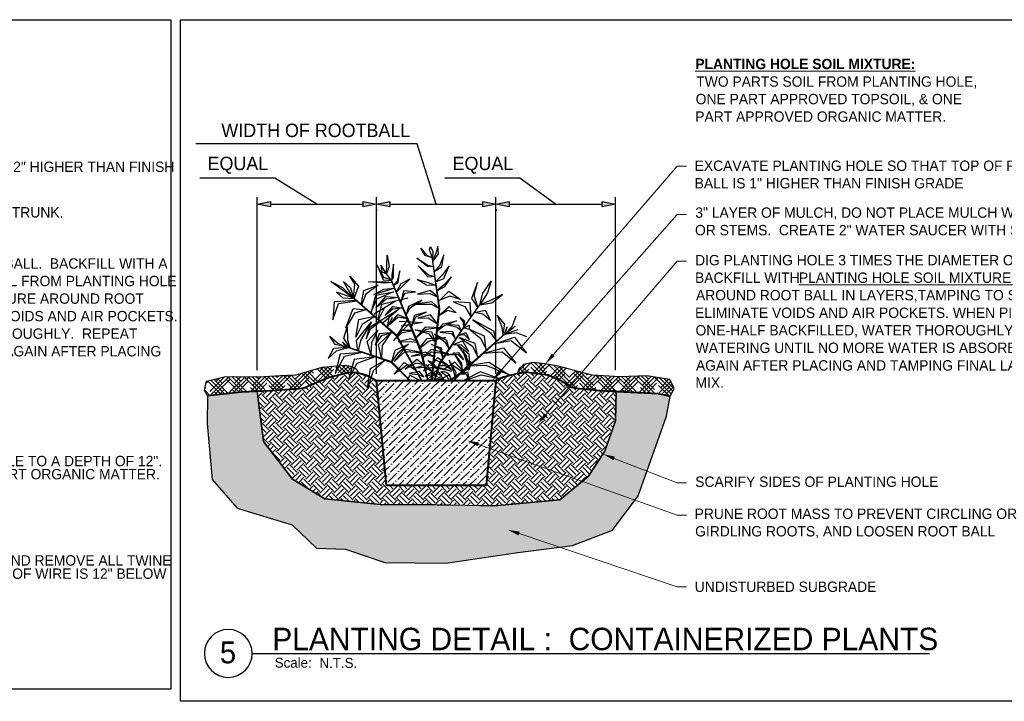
# Paper-space layout '113851PD001' of a CAD drawing. Header units: feet. Extents: x -1 to 187, y -1 to 115.
# Tile 21 of 32: x 11 to 22, y 5 to 12. Entities that reach past the tile are written whole.
import ezdxf

# ---------------------------------------------------------------- set-up
doc = ezdxf.new("R2010")
doc.units = ezdxf.units.FT
doc.header["$MEASUREMENT"] = 0
doc.linetypes.add('DASHED2', pattern=[0.375, 0.25, -0.125])
for name, color, linetype in [('MA_Detail - earth_disturbed_hatch', 251, 'Continuous'), ('MA_Detail - grass in container', 7, 'Continuous'), ('MA_Detail - mulch', 252, 'Continuous'), ('MA_Detail - title', 7, 'Continuous'), ('SH_Text', 7, 'Continuous')]:
    doc.layers.add(name, color=color, linetype=linetype)
for name, color, linetype, lineweight in [('MA_Detail - finish_grade', 7, 'Continuous', 40), ('MA_Detail - rootball', 7, 'Continuous', 40), ('MA_Detail - rootball - hatch', 7, 'Continuous', 13), ('MA_Detail - rootball sides', 7, 'DASHED2', 15), ('MA_Detail - text - label', 7, 'Continuous', 9)]:
    doc.layers.add(name, color=color, linetype=linetype, lineweight=lineweight)
doc.layers.add('MA_Detail - frame', color=92, linetype='Continuous', plot=False)
doc.layers.add('MA_Detail - soil edge guideline', color=60, linetype='Continuous', plot=False)
doc.styles.add('MA - 1-2 inch text', font='GOTHIC.TTF', dxfattribs={"height": 2.5})
doc.styles.add('MA - plant details', font='GOTHIC.TTF', dxfattribs={"height": 1.3})
doc.styles.add('MA detail number', font='GOTHIC.TTF')
doc.styles.add('MtXpl_Century_Gothic', font='GOTHICB.TTF')
doc.styles.add('ols - plant details', font='GOTHIC.TTF', dxfattribs={"height": 1.3})
doc.styles.add('Slanted-Normal', font='font31.shx', dxfattribs={"height": 0.14})
doc.dimstyles.new('Dec-1  Slanted', dxfattribs={"dimtxt": 0.14, "dimasz": 0.14, "dimexe": 0.07, "dimexo": 0.07, "dimgap": 0.07, "dimtad": 1, "dimdec": 1, "dimzin": 3, "dimdsep": 46, "dimtxsty": 'Slanted-Normal', "dimblk": 'Dim1', "dimcen": 0, "dimclrd": 95, "dimclre": 95, "dimclrt": 7, "dimadec": 1, "dimazin": 3, "dimtfac": 1, "dimtdec": 1, "dimtix": 1, "dimtofl": 0, "dimtmove": 1, "dimatfit": 3, "dimldrblk": 'Dim1', "dimfxl": 1, "dimtolj": 1, "dimtzin": 0, "dimlwd": -1, "dimlwe": -1, "dimarcsym": 0})
pattern_1 = [(45, (13.591717, 5.63275), (0.06370141, 0.10616902), [0.480466, -0.240233]), (135, (13.591717, 5.63275), (0.06370141, -0.10616902), [0.480466, -0.240233])]

# ---------------------------------------------------------------- blocks, each defined once
blk = doc.blocks.new('Dim1')
h = blk.add_hatch(color=4)
h.dxf.hatch_style = 1
h.paths.add_polyline_path([(0, 0), (-1, -0.2), (-1, 0.2)])
at = {"color": 4}
blk.add_lwpolyline([(0, 0), (-1, -0.2), (-1, 0.2), (0, 0)], dxfattribs=at)
blk = doc.blocks.new('*D1012')
at = {"layer": 'Defpoints', "color": 0, "transparency": 16777216}
for p in [(15.143, 10.331), (13.893, 8.525, -400.961), (15.143, 8.486, -400.961)]:
    blk.add_point(p, dxfattribs=at)
at = {"layer": 'SH_Text', "color": 95, "linetype": 'Continuous', "transparency": 16777216}
for p, q in [((14.08, 10.601), (13.293, 10.601)), ((14.518, 10.331), (14.08, 10.601)), ((13.893, 8.595), (13.893, 10.401)), ((14.033, 10.331), (15.003, 10.331)), ((15.143, 8.556), (15.143, 10.401))]:
    blk.add_line(p, q, dxfattribs=at)
at = {"layer": 'SH_Text', "color": 95, "transparency": 16777216, "xscale": 0.14, "yscale": 0.14, "zscale": 0.14, "rotation": 180}
blk.add_blockref('Dim1', (13.893, 10.331), dxfattribs=at)
at = {"layer": 'SH_Text', "color": 95, "transparency": 16777216, "xscale": 0.14, "yscale": 0.14, "zscale": 0.14}
blk.add_blockref('Dim1', (15.143, 10.331), dxfattribs=at)
at = {"layer": 'SH_Text', "color": 7, "transparency": 16777216, "insert": (14.01, 10.825), "char_height": 0.14, "width": 14.78819, "attachment_point": 3, "style": 'Slanted-Normal'}
blk.add_mtext('\\A1;EQUAL', dxfattribs=at)
blk = doc.blocks.new('*D1013')
at = {"layer": 'Defpoints', "color": 0, "transparency": 16777216}
for p in [(15.143, 10.345, -400.961), (16.393, 10.345, -400.961), (16.393, 10.331)]:
    blk.add_point(p, dxfattribs=at)
at = {"layer": 'SH_Text', "color": 95, "linetype": 'Continuous', "transparency": 16777216}
for p, q in [((15.566, 10.961), (13.253, 10.961)), ((15.768, 10.331), (15.566, 10.961)), ((15.283, 10.331), (16.253, 10.331)), ((15.143, 10.275), (15.143, 10.261)), ((16.393, 10.275), (16.393, 10.261))]:
    blk.add_line(p, q, dxfattribs=at)
at = {"layer": 'SH_Text', "color": 95, "transparency": 16777216, "xscale": 0.14, "yscale": 0.14, "zscale": 0.14, "rotation": 180}
blk.add_blockref('Dim1', (15.143, 10.331), dxfattribs=at)
at = {"layer": 'SH_Text', "color": 95, "transparency": 16777216, "xscale": 0.14, "yscale": 0.14, "zscale": 0.14}
blk.add_blockref('Dim1', (16.393, 10.331), dxfattribs=at)
at = {"layer": 'SH_Text', "color": 7, "transparency": 16777216, "insert": (15.496, 11.171), "char_height": 0.14, "width": 14.78819, "attachment_point": 3, "style": 'Slanted-Normal'}
blk.add_mtext('\\A1;WIDTH OF ROOTBALL', dxfattribs=at)
blk = doc.blocks.new('*D1014')
at = {"layer": 'Defpoints', "color": 0, "transparency": 16777216}
for p in [(17.643, 10.331), (16.389, 8.486), (17.643, 8.525)]:
    blk.add_point(p, dxfattribs=at)
at = {"layer": 'SH_Text', "color": 95, "linetype": 'Continuous', "transparency": 16777216}
for p, q in [((16.643, 10.601), (15.856, 10.601)), ((17.016, 10.331), (16.643, 10.601)), ((16.389, 8.556), (16.389, 10.401)), ((16.529, 10.331), (17.503, 10.331)), ((17.643, 8.595), (17.643, 10.401))]:
    blk.add_line(p, q, dxfattribs=at)
at = {"layer": 'SH_Text', "color": 95, "transparency": 16777216, "xscale": 0.14, "yscale": 0.14, "zscale": 0.14, "rotation": 180}
blk.add_blockref('Dim1', (16.389, 10.331), dxfattribs=at)
at = {"layer": 'SH_Text', "color": 95, "transparency": 16777216, "xscale": 0.14, "yscale": 0.14, "zscale": 0.14}
blk.add_blockref('Dim1', (17.643, 10.331), dxfattribs=at)
at = {"layer": 'SH_Text', "color": 7, "transparency": 16777216, "insert": (16.573, 10.825), "char_height": 0.14, "width": 14.78819, "attachment_point": 3, "style": 'Slanted-Normal'}
blk.add_mtext('\\A1;EQUAL', dxfattribs=at)
blk = doc.blocks.new('Ornamental grass')
at = {"layer": 'MA_Detail - grass in container'}
for p, q in [((-3.29, 34.07), (-1.87, 32.41)), ((-2.21, 32.2), (-3.29, 34.07)), ((-1.07, 33.62), (-0.74, 34.47)), ((-0.28, 31.58), (-1.07, 33.62)), ((-0.74, 34.47), (-0.22, 33.26)), ((-0.22, 33.26), (-0.28, 31.58)), ((1.15, 34.52), (0.56, 32.77)), ((1.31, 32.65), (1.15, 34.52)), ((-12.15, 27.59), (-11.94, 32.37)), ((-11.94, 32.37), (-11.47, 29.41)), ((-1.59, 29.37), (-4.31, 31.56)), ((-4.31, 31.56), (-1.54, 29.7)), ((-0.28, 31.58), (-2.21, 32.2)), ((-1.87, 32.41), (-0.28, 31.58)), ((1.31, 18.52), (-0.34, 32.06)), ((0.56, 32.77), (-0.18, 30.79)), ((-0.17, 30.67), (1.31, 32.65)), ((1.55, 18.43), (-0.17, 30.67)), ((2.66, 32.37), (1.6, 29.7)), ((2.09, 29.25), (2.66, 32.37)), ((-12.84, 26.63), (-14.54, 29.81)), ((-14.54, 29.81), (-13.07, 26.06)), ((-13.57, 29.81), (-13.36, 28.11)), ((-12.15, 27.59), (-13.57, 29.81)), ((-13.36, 28.11), (-12.15, 27.59)), ((-11.47, 29.41), (-12.15, 27.59)), ((-10.33, 30.03), (-10.81, 27.19)), ((-10.33, 26.7), (-10.33, 30.03)), ((-8.7, 28.33), (-9.43, 25.66)), ((-9.15, 25.37), (-8.7, 28.33)), ((-1.47, 26.63), (-4.02, 29.58)), ((-4.02, 29.58), (-1.36, 27.19)), ((0, 29.3), (-1.59, 29.37)), ((-1.54, 29.7), (0, 29.3)), ((0.14, 28.11), (2.09, 29.25)), ((1.6, 29.7), (0.26, 28.18)), ((4.03, 29.53), (2.16, 27.15)), ((2.57, 26.29), (4.03, 29.53)), ((-20.61, 21.28), (-26.49, 25.69)), ((-26.49, 25.69), (-23.53, 24.09)), ((-20.97, 21.57), (-23.22, 25.64)), ((-23.22, 25.64), (-21.49, 23.99)), ((-20.36, 24.97), (-21.65, 27.01)), ((-21.65, 27.01), (-19.43, 24.45)), ((-16.83, 25.56), (-13.12, 25.61)), ((-12.72, 25.16), (-16.83, 25.56)), ((-13.12, 25.61), (-10.66, 25.29)), ((-13.07, 26.06), (-10.88, 25.8)), ((-10.79, 25.93), (-12.84, 26.63)), ((-10.88, 25.8), (-12.15, 27.59)), ((-3.43, 7.42), (-10.97, 25.99)), ((-10.88, 25.8), (-10.33, 26.7)), ((-3.2, 7.56), (-10.88, 25.8)), ((-10.81, 27.19), (-10.79, 25.93)), ((-9.43, 25.66), (-10.35, 24.55)), ((-10.35, 24.55), (-9.15, 25.37)), ((-8.42, 25.04), (-6.08, 26.22)), ((-6.08, 26.22), (-8.18, 24.24)), ((-1.92, 24.59), (-4.26, 26.06)), ((-4.26, 26.06), (-1.43, 25.21)), ((0.31, 26.75), (-1.47, 26.63)), ((-1.36, 27.19), (0.31, 26.75)), ((2.16, 27.15), (0.47, 25.44)), ((0.47, 25.44), (2.57, 26.29)), ((4.6, 26.63), (2.38, 24.48)), ((2.85, 24.19), (4.6, 26.63)), ((12.61, 22.44), (14.8, 25.44)), ((14.8, 25.44), (13.84, 22.44)), ((-20.68, 21.32), (-25.09, 22.94)), ((-25.09, 22.94), (-23.47, 21.48)), ((-23.53, 24.09), (-21.06, 21.62)), ((-21.49, 23.99), (-20.68, 21.32)), ((-20.69, 21.33), (-20.36, 24.97)), ((-19.43, 24.45), (-20.62, 21.27)), ((-18.75, 19.64), (-18, 23.32)), ((-18, 23.32), (-14.29, 24.67)), ((-14.29, 24.67), (-17.55, 22.35)), ((-15.46, 22.25), (-12.91, 23.58)), ((-12.79, 22.99), (-15.46, 22.25)), ((-14.99, 22.1), (-10.37, 22.93)), ((-10.37, 22.93), (-14.76, 21.09)), ((-12.91, 23.58), (-10.04, 23.82)), ((-10.04, 23.82), (-12.79, 22.99)), ((-10.66, 25.29), (-12.72, 25.16)), ((-9.66, 22.9), (-8.42, 25.04)), ((-8.18, 24.24), (-9.66, 22.9)), ((-7.78, 23.11), (-8.52, 20.2)), ((-4.71, 22.89), (-7.78, 23.11)), ((-7.5, 22.54), (-4.71, 22.89)), ((-0.91, 23.18), (-4.26, 22.25)), ((0.59, 24.48), (-1.92, 24.59)), ((-1.43, 25.21), (0.59, 24.48)), ((0.94, 21.57), (-0.91, 23.18)), ((2.38, 24.48), (0.76, 23.1)), ((0.76, 23.1), (2.85, 24.19)), ((1.1, 20.26), (3.82, 22.99)), ((3.82, 22.99), (6.87, 20.79)), ((11.24, 25.16), (9.72, 21.07)), ((10.41, 21.88), (11.24, 25.16)), ((-25.68, 20.45), (-26.1, 15.78)), ((-20, 20.73), (-25.68, 20.45)), ((-24.6, 19.98), (-19.88, 20.63)), ((-23.47, 21.48), (-20.61, 21.28)), ((-9.51, 11.61), (-20.97, 21.57)), ((-9.74, 11.46), (-20.62, 21.27)), ((-17.55, 22.35), (-18.63, 19.55)), ((-14.76, 21.09), (-16.32, 17.54)), ((-16.22, 17.45), (-14.99, 22.1)), ((-9.88, 20.48), (-15.46, 17.18)), ((-14.82, 18.9), (-12.39, 21.76)), ((-12.27, 21.07), (-14.82, 18.9)), ((-13.43, 19.74), (-6.72, 21.3)), ((-12.39, 21.76), (-9.03, 21.41)), ((-9.03, 21.41), (-12.27, 21.07)), ((-8.52, 20.2), (-7.5, 22.54)), ((-3.13, 20.72), (-6.53, 19.14)), ((-6.03, 18.85), (-3.13, 20.72)), ((-4.26, 22.25), (-1.07, 22.37)), ((-1.07, 22.37), (0.94, 21.57)), ((4.1, 21.69), (0.91, 20.39)), ((6.87, 20.79), (4.1, 21.69)), ((9.72, 21.07), (11.29, 18.74)), ((11.29, 18.74), (10.41, 21.88)), ((13.84, 22.44), (11.78, 19.42)), ((11.78, 19.42), (12.61, 22.44)), ((14.38, 20.39), (11.78, 19.42)), ((17.66, 22.02), (14.38, 20.39)), ((14.92, 19.85), (17.66, 22.02)), ((-26.1, 15.78), (-24.6, 19.98)), ((-22.73, 13.77), (-20.83, 18.73)), ((-20.83, 18.73), (-17.52, 18.31)), ((-17.28, 18.37), (-20.48, 17.53)), ((-14.43, 15.9), (-13.43, 19.74)), ((-12.73, 18.87), (-14.33, 15.81)), ((-13.95, 15.45), (-9.06, 18.45)), ((-9.06, 18.45), (-13.12, 14.91)), ((-12.55, 16.87), (-10.57, 19.14)), ((-10.62, 18.45), (-12.55, 16.87)), ((-7.87, 18.65), (-10.62, 18.45)), ((-10.57, 19.14), (-7.87, 18.65)), ((-6.53, 19.14), (-7.17, 16.99)), ((-7.17, 16.99), (-6.03, 18.85)), ((-0.58, 20.27), (-4.83, 19.7)), ((-4.83, 19.7), (-0.62, 19.66)), ((-0.82, 0), (1.31, 18.52)), ((-0.62, 19.66), (1.18, 18.65)), ((1.31, 18.52), (-0.58, 20.27)), ((-0.57, 0), (1.55, 18.43)), ((1.09, 16.54), (3.91, 19.02)), ((3.58, 18), (1.09, 16.54)), ((5.69, 17.39), (3.58, 18)), ((3.91, 19.02), (5.69, 17.39)), ((4.93, 20.25), (7.95, 19.02)), ((9.32, 19.96), (4.93, 20.25)), ((7.55, 13.47), (11.78, 19.42)), ((7.95, 19.02), (9.54, 16.27)), ((9.54, 16.27), (9.32, 19.96)), ((10.39, 17.46), (13.15, 18.05)), ((11.78, 19.42), (14.92, 19.85)), ((13.15, 18.05), (14.52, 15.31)), ((-20.48, 17.53), (-22.73, 13.77)), ((-20.14, 11.29), (-19.38, 15.84)), ((-19.38, 15.84), (-15.33, 16.68)), ((-15.21, 16.57), (-18.5, 14.56)), ((-13.92, 15.45), (-16.72, 13.69)), ((-16.38, 13.4), (-13.84, 15.38)), ((-11.97, 13.75), (-11.49, 16.93)), ((-10.76, 16.27), (-11.93, 14.01)), ((-11.42, 14.48), (-9.32, 17.1)), ((-9.2, 16.42), (-11.42, 14.48)), ((-9.56, 11.66), (-6.6, 16.1)), ((-9.32, 17.1), (-6.71, 15.9)), ((-6.68, 15.82), (-9.2, 16.42)), ((-8.99, 15.36), (-2.94, 15)), ((-5.11, 16.82), (-5.86, 13.89)), ((-5.86, 13.89), (-4.66, 16.47)), ((-1.99, 17.6), (-5.11, 16.82)), ((-4.66, 16.47), (-1.99, 17.6)), ((-0.95, 16.92), (-4.14, 16.07)), ((-4.14, 16.07), (-1.54, 16.18)), ((-1.54, 16.18), (0.86, 14.59)), ((0.86, 14.59), (-0.95, 16.92)), ((2.33, 14.6), (5.8, 15.29)), ((5.8, 15.29), (2.57, 14.08)), ((7.95, 15.12), (6.61, 16.21)), ((6.61, 16.21), (7.46, 14.95)), ((15.36, 12.63), (10, 15.55)), ((10, 15.55), (14.48, 12.2)), ((12.61, 16.96), (10.39, 17.46)), ((14.52, 15.31), (12.61, 16.96)), ((18.19, 14.41), (16.24, 16.7)), ((16.24, 16.7), (17.43, 13.65)), ((21.11, 16.42), (20.09, 13.83)), ((-23.29, 11.05), (-22.36, 13.91)), ((-22.36, 13.91), (-22.3, 10.64)), ((-18.5, 14.56), (-20.14, 11.29)), ((-20, 10.48), (-16.14, 15.21)), ((-16.14, 15.21), (-19.02, 10.41)), ((-16.72, 13.69), (-17.52, 10.9)), ((-17.52, 10.9), (-16.38, 13.4)), ((-17.27, 10.21), (-14.48, 13.1)), ((-14.48, 13.1), (-16.17, 9.94)), ((-8.35, 12.97), (-10.45, 10.42)), ((-6.33, 14.76), (-9.48, 11.76)), ((-2.94, 15), (-8.51, 14.08)), ((-5.46, 12.94), (-8.35, 12.97)), ((-8.14, 12.45), (-5.46, 12.94)), ((-1.19, 11.93), (-4.88, 13.06)), ((-4.88, 13.06), (-0.67, 12.5)), ((-4.65, 11.01), (-2.16, 13.87)), ((-2.04, 13.14), (-4.65, 11.01)), ((-2.16, 13.87), (1.88, 13.66)), ((1.88, 13.66), (-2.04, 13.14)), ((0.62, 12.5), (2.33, 14.6)), ((2.57, 14.08), (0.62, 12.5)), ((1.31, 4.44), (7.55, 13.47)), ((1.5, 4.39), (7.47, 13.35)), ((6.37, 14.15), (3.18, 14.43)), ((3.18, 14.43), (5.92, 13.66)), ((5.92, 13.66), (7.04, 12.73)), ((7.04, 12.73), (6.37, 14.15)), ((7.46, 14.95), (7.55, 13.47)), ((7.47, 13.35), (9.04, 14.15)), ((7.55, 13.47), (7.95, 15.12)), ((9.04, 13.09), (7.55, 13.47)), ((9.04, 14.15), (9.04, 13.09)), ((12.94, 11.35), (9.26, 12.98)), ((9.26, 12.98), (12.02, 10.69)), ((17.43, 13.65), (17.69, 11.61)), ((17.65, 11.41), (18.19, 14.41)), ((18.09, 11.79), (21.63, 12.99)), ((18.83, 13.65), (18.13, 12.03)), ((18.2, 11.82), (20.84, 13.81)), ((20.09, 13.83), (18.31, 11.78)), ((18.31, 11.78), (18.83, 13.65)), ((-25.49, 9.44), (-26.92, 11.64)), ((-26.92, 11.64), (-24.84, 9.8)), ((-21.66, 8.48), (-23.29, 11.05)), ((-22.3, 10.64), (-21.77, 8.65)), ((-19.66, 7.81), (-20, 10.48)), ((-19.02, 10.41), (-19.65, 7.8)), ((-16.28, 6.68), (-17.27, 10.21)), ((-14.13, 12.15), (-15.2, 9.18)), ((-15.2, 9.18), (-13.51, 11.67)), ((-14.37, 9.36), (-11.16, 12.37)), ((-10.41, 12.4), (-14.13, 12.15)), ((-13.51, 11.67), (-10.56, 12.53)), ((-11.16, 12.37), (-13.43, 9.13)), ((-10.45, 10.42), (-8.14, 12.45)), ((-3.36, 0.07), (-9.74, 11.46)), ((-3.28, 0.06), (-9.51, 11.61)), ((-6.13, 10.75), (-9.27, 10.06)), ((-4.24, 10.04), (-6.13, 10.75)), ((-3.64, 8.62), (-1.8, 10.87)), ((-1.31, 10.18), (-3.29, 8.6)), ((-1.8, 10.87), (2.97, 11.08)), ((2.97, 11.08), (-1.31, 10.18)), ((0.31, 9.78), (-1.19, 11.93)), ((-0.67, 12.5), (0.31, 9.78)), ((3.25, 10.3), (0.06, 11.95)), ((0.06, 11.95), (2.73, 9.9)), ((4.83, 12.57), (1.43, 12.45)), ((1.43, 12.45), (4.5, 12.05)), ((3.87, 8.15), (3.25, 10.3)), ((4.5, 12.05), (5.45, 10.72)), ((5.51, 10.52), (4.83, 12.57)), ((6.2, 11.52), (8.12, 12.33)), ((7.79, 11.72), (6.2, 11.52)), ((6.46, 11.05), (9.78, 8.9)), ((10.57, 9.47), (6.46, 11.05)), ((8.99, 10.51), (7.79, 11.72)), ((8.12, 12.33), (8.99, 10.51)), ((9.1, 4.04), (18.2, 11.88)), ((9.32, 3.92), (18.36, 11.96)), ((12.02, 10.69), (13.34, 7.86)), ((13.36, 7.71), (12.94, 11.35)), ((14.48, 12.2), (16.05, 10.02)), ((15.06, 9.18), (20.66, 10.98)), ((16.06, 10.03), (15.36, 12.63)), ((21.21, 12.13), (18.05, 11.75)), ((20.66, 10.98), (23.72, 6.86)), ((23.9, 11.1), (21.21, 12.13)), ((-25.94, 8.44), (-27.32, 5.83)), ((-27.32, 5.83), (-25.22, 7.8)), ((-22.21, 8.66), (-25.94, 8.44)), ((-22.32, 8.66), (-25.51, 9.5)), ((-25.22, 7.8), (-22.16, 8.65)), ((-24.84, 9.8), (-22.41, 8.58)), ((-22.41, 8.58), (-23.59, 10.1)), ((-23.59, 10.1), (-22.34, 8.88)), ((-11.12, 4.7), (-22.52, 8.72)), ((-10.95, 4.89), (-22.35, 8.71)), ((-16.17, 9.94), (-16.33, 6.83)), ((-13.6, 5.78), (-14.37, 9.36)), ((-13.43, 9.13), (-13.65, 5.97)), ((-10.95, 4.89), (-10.09, 7.86)), ((-7.83, 8.15), (-10.33, 5.01)), ((-10.09, 7.86), (-6.6, 9.43)), ((-6.6, 9.43), (-9.51, 7.02)), ((-9.27, 10.06), (-6.13, 10.06)), ((-3.18, 7.24), (-7.83, 8.15)), ((-6.13, 10.06), (-4.19, 9.91)), ((-3.29, 8.6), (-3.64, 8.62)), ((-0.79, 8.03), (-3.08, 5.93)), ((3.75, 6.83), (-0.79, 8.03)), ((1.48, 8.03), (-0.74, 9.28)), ((-0.74, 9.28), (1.81, 8.36)), ((2.22, 5.76), (1.48, 8.03)), ((1.81, 8.36), (2.22, 5.76)), ((2.73, 9.9), (3.8, 8.04)), ((4.54, 9.11), (7.27, 10.14)), ((6.94, 9.17), (4.54, 9.11)), ((5.97, 9.05), (8.24, 6.02)), ((8.99, 6.71), (5.97, 9.05)), ((8.8, 7.39), (6.94, 9.17)), ((7.27, 10.14), (8.8, 7.39)), ((9.78, 8.9), (11.18, 6.05)), ((11.22, 5.86), (10.57, 9.47)), ((12.26, 6.76), (17.84, 8.3)), ((19.79, 10.09), (15.19, 9.29)), ((17.84, 8.3), (20.97, 4.33)), ((23.72, 6.86), (19.79, 10.09)), ((-24.29, 6.94), (-25.56, 1.97)), ((-25.56, 1.97), (-23.14, 6.45)), ((-18.42, 7.39), (-24.29, 6.94)), ((-23.14, 6.45), (-18.58, 7.45)), ((-20.66, 5.53), (-22.06, 0.67)), ((-15.37, 6.2), (-20.66, 5.53)), ((-19.93, 4.65), (-15.37, 6.2)), ((-16.44, 3.19), (-12.69, 5.35)), ((-12.69, 5.35), (-15.81, 2.64)), ((-9.51, 7.02), (-10.93, 4.96)), ((-10.33, 5.01), (-7.5, 7.51)), ((-7.5, 7.51), (-3.18, 7.24)), ((-4.54, 5.41), (-7.5, 2.98)), ((-2.28, 7.35), (-5.91, 6.33)), ((-5.91, 6.33), (-2.61, 6.83)), ((-2.97, 4.22), (-4.54, 5.41)), ((-1.68, 0), (-3.43, 7.42)), ((-1.6, 0), (-3.2, 7.56)), ((-3.08, 5.93), (-0.74, 7.35)), ((-2.61, 6.83), (-0.1, 6.22)), ((-0.1, 6.22), (-2.28, 7.35)), ((1.03, 2.61), (-1.64, 5.2)), ((-1.64, 5.2), (-0.62, 4.73)), ((-0.74, 7.35), (3.75, 6.83)), ((-0.27, 4.72), (0.87, 5.93)), ((0.46, 5.13), (-0.27, 4.72)), ((3.42, 3.99), (0.46, 5.13)), ((0.87, 5.93), (3.42, 3.99)), ((6.13, 6.66), (2.67, 6.41)), ((2.75, 6.52), (6.2, 7.18)), ((5.57, 2.01), (3.82, 5.24)), ((3.82, 5.24), (4.88, 2.34)), ((7.1, 4.44), (4.95, 7.18)), ((4.95, 7.18), (6.77, 4.11)), ((7.5, 5.24), (6.13, 6.66)), ((6.2, 7.18), (7.5, 5.24)), ((8.4, 6.21), (7.39, 7.58)), ((7.39, 7.58), (8.02, 5.53)), ((8.02, 5.53), (8.52, 3.83)), ((8.24, 6.02), (9.13, 3.69)), ((8.46, 3.77), (8.4, 6.21)), ((9.13, 3.61), (8.99, 6.71)), ((17.5, 7.21), (12.43, 6.9)), ((20.97, 4.33), (17.5, 7.21)), ((-22.06, 0.67), (-19.93, 4.65)), ((-17.26, -1.82), (-16.44, 3.19)), ((-15.81, 2.64), (-17.26, -1.82)), ((-6.47, 0.09), (-11.12, 4.7)), ((-6.25, 0.03), (-10.95, 4.89)), ((-10.44, 1.69), (-7.78, 4.68)), ((-6.93, 4.11), (-10.4, 1.73)), ((-7.78, 4.68), (-4.83, 2.72)), ((-7.5, 2.98), (-4.71, 4.63)), ((-4.83, 2.72), (-6.93, 4.11)), ((-2.11, 4.06), (-4.78, 3.26)), ((-4.78, 3.26), (-2.39, 3.43)), ((-4.71, 4.63), (-2.97, 4.22)), ((-2.84, 2.46), (-1.31, 4.11)), ((-0.86, 3.38), (-2.71, 2.6)), ((-2.39, 3.43), (-0.55, 2.34)), ((-0.55, 2.34), (-2.11, 4.06)), ((-1.31, 4.11), (4.39, 2.41)), ((4.39, 2.41), (-0.86, 3.38)), ((-0.62, 4.73), (1.03, 2.61)), ((-0.62, 1.67), (0.58, 2.69)), ((0, 0), (1.31, 4.44)), ((0.08, 0), (1.5, 4.39)), ((0.58, 2.69), (1.81, 1.2)), ((2.97, 3.66), (1.21, 3.75)), ((1.22, 3.87), (3.23, 4.07)), ((5.31, 4.68), (2.35, 2.72)), ((4.39, 2.69), (2.97, 3.66)), ((3.23, 4.07), (4.39, 2.69)), ((3.75, 0), (9.13, 3.61)), ((3.97, 0), (9.25, 3.39)), ((4.46, 4.11), (7.93, 1.73)), ((4.87, 0), (8.52, 3.83)), ((5.08, 0), (8.61, 3.78)), ((7.96, 1.69), (5.31, 4.68)), ((6.77, 4.11), (7.13, 2.38)), ((7.25, 2.5), (7.1, 4.44)), ((7.99, 3.27), (9.16, 3.54)), ((8.87, 2.62), (7.99, 3.27)), ((13.34, 3.8), (8.5, 3.66)), ((8.52, 3.83), (9.37, 4.84)), ((9.37, 3.95), (8.52, 3.83)), ((8.61, 3.78), (14.07, 4.61)), ((9.16, 3.54), (8.87, 2.62)), ((9.37, 4.84), (9.37, 3.95)), ((19.43, 1.23), (13.34, 3.8)), ((14.07, 4.61), (19.43, 1.23)), ((-6.94, 0), (-6.34, 1.42)), ((-3.81, 2.34), (-6.53, 1.84)), ((-6.53, 1.84), (-4.1, 1.61)), ((-6.34, 1.42), (-3.69, 0.07)), ((-5.96, 0.14), (-6.08, 0)), ((-3.69, 0.07), (-5.96, 0.14)), ((-4.1, 1.61), (-2.74, 0.99)), ((-2.74, 0.99), (-3.81, 2.34)), ((-0.91, 1.96), (-2.39, 1.11)), ((-2.39, 1.11), (-0.91, 1.44)), ((-2, 0), (-1.02, 1.04)), ((-1.07, 0.31), (-1.56, 0)), ((0.71, 0), (-1.07, 0.31)), ((-1.02, 1.04), (1.22, 0)), ((0.78, 1.02), (-0.91, 1.96)), ((-0.91, 1.44), (0.78, 1.02)), ((0.58, 1.77), (-0.64, 1.5)), ((-0.3, 0), (1.76, 0.99)), ((1.65, 0.43), (0.32, 0)), ((1.81, 1.2), (0.58, 1.77)), ((3.87, 1.42), (1.22, 0.07)), ((1.22, 0.07), (3.49, 0.14)), ((2.31, 0), (1.65, 0.43)), ((1.66, 2.21), (3.13, 1.28)), ((1.76, 0.99), (2.61, 0)), ((3.13, 1.28), (3.67, 0)), ((3.49, 0.14), (3.6, 0)), ((4.47, 0), (3.87, 1.42)), ((4.88, 2.34), (5.36, 0.51)), ((5.36, 0.51), (5.57, 2.01)), ((6.33, 1.53), (8.52, 2.17)), ((8.24, 1.61), (6.33, 1.53)), ((11.85, 2.17), (7.63, 0)), ((8.11, 0), (12.02, 1.35)), ((8.87, 0), (8.24, 1.61)), ((8.52, 2.17), (8.97, 0)), ((16.6, 0.38), (11.85, 2.17)), ((12.02, 1.35), (16.6, 0.38))]:
    blk.add_line(p, q, dxfattribs=at)
blk.add_arc((2.1, 0.17), 2.09, 355.4348, 105.8283, dxfattribs=at)

psp = doc.layouts.new('113851PD001')

# ---------------------------------------------------------------- hatches: boundary and pattern name
at = {"layer": 'MA_Detail - earth_disturbed_hatch', "ltscale": 2}
h = psp.add_hatch(dxfattribs=at)
h.set_pattern_fill('EARTH', color=256, scale=5, angle=-45, style=0)
h.set_pattern_definition([(315, (13.59172, 5.63275), (0.147314, -3e-17), [0.1041667, -0.1041667]), (315, (13.61934, 5.66037), (0.147314, -3e-17), [0.1041667, -0.1041667]), (315, (13.64696, 5.68799), (0.147314, -3e-17), [0.1041667, -0.1041667]), (45, (13.66537, 5.68799), (4e-17, 0.147314), [0.1041667, -0.1041667]), (45, (13.693, 5.66037), (4e-17, 0.147314), [0.1041667, -0.1041667]), (45, (13.72062, 5.63275), (4e-17, 0.147314), [0.1041667, -0.1041667])])
edge = h.paths.add_edge_path()
edge.add_line((15.182, 7.19), (15.767, 7.19))
edge.add_line((15.767, 7.19), (16.374, 7.176))
edge.add_line((16.374, 7.176), (17.059, 7.24))
edge.add_line((17.059, 7.24), (17.355, 7.483))
edge.add_line((17.355, 7.483), (17.531, 7.747))
edge.add_line((17.531, 7.747), (17.643, 8.064))
edge.add_line((17.643, 8.064), (17.643, 8.374))
edge.add_line((17.643, 8.374), (17.477, 8.382))
edge.add_line((17.477, 8.382), (17.266, 8.403))
edge.add_line((17.266, 8.403), (17.172, 8.418))
edge.add_line((17.172, 8.418), (17.07, 8.485))
edge.add_line((17.07, 8.485), (16.939, 8.544))
edge.add_line((16.939, 8.544), (16.784, 8.562))
edge.add_line((16.784, 8.562), (16.707, 8.576))
edge.add_line((16.707, 8.576), (16.612, 8.555))
edge.add_ellipse((16.722, 7.803), major_axis=(-0.537, 0.537), ratio=1, start_angle=-36.6435, end_angle=-18.9999)
edge.add_line((16.389, 8.486), (16.291, 7.387))
edge.add_line((16.291, 7.387), (15.247, 7.387))
edge.add_line((15.247, 7.387), (15.143, 8.486))
edge.add_line((15.143, 8.486), (15.084, 8.52))
edge.add_line((15.084, 8.52), (15.049, 8.407))
edge.add_line((15.049, 8.407), (15.068, 8.529))
edge.add_line((15.068, 8.529), (15.042, 8.543))
edge.add_line((15.042, 8.543), (14.952, 8.567))
edge.add_line((14.952, 8.567), (14.886, 8.57))
edge.add_line((14.886, 8.57), (14.853, 8.507))
edge.add_line((14.853, 8.507), (14.871, 8.571))
edge.add_line((14.871, 8.571), (14.857, 8.571))
edge.add_line((14.857, 8.571), (14.647, 8.518))
edge.add_line((14.647, 8.518), (14.457, 8.438))
edge.add_line((14.457, 8.438), (14.387, 8.405))
edge.add_line((14.387, 8.405), (14.334, 8.399))
edge.add_line((14.334, 8.399), (14.036, 8.378))
edge.add_line((14.036, 8.378), (13.893, 8.371))
edge.add_line((13.893, 8.371), (13.961, 7.85))
edge.add_line((13.961, 7.85), (14.265, 7.454))
edge.add_line((14.265, 7.454), (14.601, 7.25))
edge.add_line((14.601, 7.25), (15.182, 7.19))
h = psp.add_hatch(dxfattribs=at)
h.set_pattern_fill('EARTH', color=256, scale=4, angle=-90, style=0)
h.set_pattern_definition([(270, (13.59172, 5.63275), (0.0833333, -0.0833333), [0.0833333, -0.0833333]), (270, (13.62297, 5.63275), (0.0833333, -0.0833333), [0.0833333, -0.0833333]), (270, (13.65422, 5.63275), (0.0833333, -0.0833333), [0.0833333, -0.0833333]), (360, (13.66463, 5.622335), (0.0833333, 0.0833333), [0.0833333, -0.0833333]), (360, (13.66463, 5.591085), (0.0833333, 0.0833333), [0.0833333, -0.0833333]), (360, (13.66463, 5.559835), (0.0833333, 0.0833333), [0.0833333, -0.0833333])])
h.paths.add_polyline_path([(15.23, 6.584), (15.866, 6.575), (16.622, 6.687), (17.194, 6.762), (17.61, 6.92), (17.878, 7.279), (18.177, 8.112), (18.215, 8.324), (18.087, 8.351), (17.649, 8.374), (17.643, 8.064), (17.531, 7.747), (17.355, 7.483), (17.059, 7.24), (16.374, 7.176), (15.182, 7.19), (14.601, 7.25), (14.265, 7.454), (13.961, 7.85), (13.893, 8.371), (13.727, 8.363), (13.374, 8.327), (13.373, 8.037), (13.424, 7.452), (13.686, 7.15), (14.262, 6.976), (14.515, 6.732), (14.819, 6.722)])
at = {"layer": 'MA_Detail - mulch'}
h = psp.add_hatch(dxfattribs=at)
h.set_pattern_fill('HOUND', color=256, scale=5.765594, angle=45, style=0)
h.set_pattern_definition(pattern_1)
h.paths.add_polyline_path([(18.215, 8.324), (18.256, 8.404), (18.21, 8.495), (17.971, 8.534), (17.686, 8.523), (17.397, 8.541), (17.253, 8.58), (17.041, 8.636), (16.908, 8.66), (16.781, 8.675), (16.679, 8.653), (16.633, 8.611), (16.612, 8.555), (16.707, 8.576), (16.784, 8.562), (16.939, 8.544), (17.07, 8.485), (17.172, 8.418), (17.266, 8.403), (17.477, 8.382), (17.731, 8.369), (18.014, 8.355), (18.087, 8.351)])
h = psp.add_hatch(dxfattribs=at)
h.set_pattern_fill('HOUND', color=256, scale=5.765594, angle=45, style=0)
h.set_pattern_definition(pattern_1)
h.paths.add_polyline_path([(13.374, 8.327), (13.345, 8.383), (13.364, 8.478), (13.548, 8.524), (13.649, 8.528), (13.907, 8.524), (14.137, 8.537), (14.302, 8.546), (14.575, 8.624), (14.816, 8.647), (14.888, 8.634), (14.932, 8.606), (14.952, 8.567), (14.857, 8.571), (14.647, 8.518), (14.457, 8.438), (14.387, 8.405), (14.334, 8.399), (14.036, 8.378), (13.727, 8.363), (13.541, 8.345)])
at = {"layer": 'MA_Detail - rootball - hatch'}
h = psp.add_hatch(dxfattribs=at)
h.set_pattern_fill('ANSI36', color=256, scale=5.031198, style=0)
h.set_pattern_definition([(45, (-39.649294, -50.37654), (0.027793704, 0.101910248), [0.13102078, -0.026204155, 0, -0.026204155])])
h.paths.add_polyline_path([(15.143, 8.486), (16.389, 8.486), (16.291, 7.387), (15.247, 7.387)])

# ---------------------------------------------------------------- linework, layer by layer
for p, q in [((15.627, 8.487, -338.745), (15.643, 8.487, -338.745)), ((15.643, 8.487, -338.745), (15.678, 8.486, -402.914))]:
    psp.add_line(p, q)
at = {"layer": 'MA_Detail - finish_grade'}
for p, q in [((14.857, 8.571), (14.647, 8.518)), ((14.952, 8.567), (14.857, 8.571)), ((14.952, 8.567, -888.034), (15.042, 8.543, -888.034)), ((14.952, 8.567), (14.952, 8.567)), ((16.612, 8.555, -888.034), (16.707, 8.576, -888.034)), ((16.612, 8.555, -888.034), (16.612, 8.555, -888.034)), ((16.707, 8.576, -888.034), (16.784, 8.562, -888.034)), ((16.784, 8.562, -888.034), (16.939, 8.544, -888.034)), ((14.647, 8.518), (14.457, 8.438)), ((15.042, 8.543, -888.034), (15.143, 8.486, -888.034)), ((16.939, 8.544, -888.034), (17.07, 8.485, -888.034)), ((17.07, 8.485, -888.034), (17.172, 8.418, -888.034)), ((13.541, 8.345), (13.374, 8.327)), ((13.727, 8.363), (13.541, 8.345)), ((14.036, 8.378), (13.727, 8.363)), ((14.334, 8.399), (14.036, 8.378)), ((14.387, 8.405), (14.334, 8.399)), ((14.457, 8.438), (14.387, 8.405)), ((17.172, 8.418, -888.034), (17.266, 8.403, -888.034)), ((17.266, 8.403, -888.034), (17.477, 8.382, -888.034)), ((17.477, 8.382, -888.034), (17.731, 8.369, -888.034)), ((17.731, 8.369, -888.034), (18.014, 8.355, -888.034)), ((18.014, 8.355, -888.034), (18.087, 8.351, -888.034)), ((18.087, 8.351, -888.034), (18.215, 8.324, -888.034)), ((13.374, 8.327), (13.374, 8.327)), ((18.215, 8.324, -888.034), (18.215, 8.324, -888.034))]:
    psp.add_line(p, q, dxfattribs=at)
psp.add_ellipse((16.722, 7.803, 888.034), major_axis=(0.537, 0.537), ratio=1, start_param=0.931246, end_param=1.239186, dxfattribs=at)
at = {"layer": 'MA_Detail - frame'}
for p, q in [((1.5, 12.258), (12.992, 12.258)), ((12.992, 12.258), (12.992, 5.258)), ((13.092, 12.258), (23.21, 12.258)), ((13.092, 5.133), (13.092, 12.258)), ((12.992, 5.258), (1.5, 5.258)), ((23.21, 5.133), (13.092, 5.133))]:
    psp.add_line(p, q, dxfattribs=at)
at = {"layer": 'MA_Detail - mulch'}
for p, q in [((16.679, 8.653, -888.034), (16.633, 8.611, -888.034)), ((16.781, 8.675, -888.034), (16.679, 8.653, -888.034)), ((16.908, 8.66, -888.034), (16.781, 8.675, -888.034)), ((17.041, 8.636, -888.034), (16.908, 8.66, -888.034)), ((14.302, 8.546), (14.575, 8.624)), ((14.575, 8.624), (14.816, 8.647)), ((14.857, 8.571), (14.647, 8.518)), ((14.816, 8.647), (14.888, 8.634)), ((14.952, 8.567), (14.857, 8.571)), ((14.888, 8.634), (14.932, 8.606)), ((14.932, 8.606), (14.952, 8.567)), ((16.633, 8.611, -888.034), (16.612, 8.555, -888.034)), ((16.612, 8.555, -888.034), (16.707, 8.576, -888.034)), ((16.707, 8.576, -888.034), (16.784, 8.562, -888.034)), ((16.784, 8.562, -888.034), (16.939, 8.544, -888.034)), ((17.253, 8.58, -888.034), (17.041, 8.636, -888.034)), ((17.397, 8.541, -888.034), (17.253, 8.58, -888.034)), ((13.345, 8.383), (13.364, 8.478)), ((13.364, 8.478), (13.548, 8.524)), ((13.548, 8.524), (13.649, 8.528)), ((13.649, 8.528), (13.907, 8.524)), ((13.907, 8.524), (14.137, 8.537)), ((14.137, 8.537), (14.302, 8.546)), ((14.647, 8.518), (14.457, 8.438)), ((16.939, 8.544, -888.034), (17.07, 8.485, -888.034)), ((17.07, 8.485, -888.034), (17.172, 8.418, -888.034)), ((17.686, 8.523, -888.034), (17.397, 8.541, -888.034)), ((17.971, 8.534, -888.034), (17.686, 8.523, -888.034)), ((18.21, 8.495, -888.034), (17.971, 8.534, -888.034)), ((18.256, 8.404, -888.034), (18.21, 8.495, -888.034)), ((13.374, 8.327), (13.345, 8.383)), ((13.541, 8.345), (13.374, 8.327)), ((13.727, 8.363), (13.541, 8.345)), ((14.036, 8.378), (13.727, 8.363)), ((14.334, 8.399), (14.036, 8.378)), ((14.387, 8.405), (14.334, 8.399)), ((14.457, 8.438), (14.387, 8.405)), ((17.172, 8.418, -888.034), (17.266, 8.403, -888.034)), ((17.266, 8.403, -888.034), (17.477, 8.382, -888.034)), ((17.477, 8.382, -888.034), (17.731, 8.369, -888.034)), ((17.731, 8.369, -888.034), (18.014, 8.355, -888.034)), ((18.014, 8.355, -888.034), (18.087, 8.351, -888.034)), ((18.087, 8.351, -888.034), (18.215, 8.324, -888.034)), ((18.215, 8.324, -888.034), (18.256, 8.404, -888.034))]:
    psp.add_line(p, q, dxfattribs=at)
at = {"layer": 'MA_Detail - rootball'}
for p, q in [((15.143, 8.486), (16.389, 8.486)), ((15.247, 7.387), (15.143, 8.486)), ((16.389, 8.486), (16.291, 7.387)), ((16.291, 7.387), (15.247, 7.387))]:
    psp.add_line(p, q, dxfattribs=at)
at = {"layer": 'MA_Detail - rootball sides', "ltscale": 0.25}
for p, q in [((13.893, 8.371, -1816.306), (13.961, 7.85, -1816.306)), ((17.643, 8.064, -1816.306), (17.649, 8.374, -1816.306)), ((17.531, 7.747, -1816.306), (17.643, 8.064, -1816.306)), ((17.643, 8.064, -1816.306), (17.643, 8.064, -1816.306)), ((17.643, 8.064, -1816.306), (17.643, 8.064, -1816.306)), ((13.961, 7.85, -1816.306), (14.265, 7.454, -1816.306)), ((17.355, 7.483, -1816.306), (17.531, 7.747, -1816.306)), ((17.531, 7.747, -1816.306), (17.531, 7.747, -1816.306)), ((17.531, 7.747, -1816.306), (17.531, 7.747, -1816.306)), ((14.265, 7.454, -1816.306), (14.601, 7.25, -1816.306)), ((17.059, 7.24, -1816.306), (17.355, 7.483, -1816.306)), ((17.355, 7.483, -1816.306), (17.355, 7.483, -1816.306)), ((14.601, 7.25, -1816.306), (14.601, 7.25, -1816.306)), ((14.601, 7.25, -1816.306), (15.182, 7.19, -1816.306)), ((16.374, 7.176, -1816.306), (17.059, 7.24, -1816.306)), ((17.059, 7.24, -1816.306), (17.059, 7.24, -1816.306)), ((17.059, 7.24, -1816.306), (17.059, 7.24, -1816.306)), ((15.182, 7.19, -1816.306), (15.182, 7.19, -1816.306)), ((15.182, 7.19, -1816.306), (15.182, 7.19, -1816.306)), ((15.182, 7.19, -1816.306), (15.767, 7.19, -1816.306)), ((15.767, 7.19, -1816.306), (16.374, 7.176, -1816.306))]:
    psp.add_line(p, q, dxfattribs=at)
at = {"layer": 'MA_Detail - soil edge guideline'}
for p, q in [((14.857, 8.571), (14.647, 8.518)), ((14.952, 8.567), (14.857, 8.571)), ((15.042, 8.543), (14.952, 8.567)), ((14.952, 8.567), (14.952, 8.567)), ((16.707, 8.576), (16.612, 8.555)), ((16.612, 8.555), (16.612, 8.555)), ((16.784, 8.562), (16.707, 8.576)), ((16.939, 8.544), (16.784, 8.562)), ((14.647, 8.518), (14.457, 8.438)), ((15.143, 8.486), (15.042, 8.543)), ((15.247, 7.387), (15.143, 8.486)), ((16.389, 8.486), (16.291, 7.387)), ((16.389, 8.486), (16.389, 8.486)), ((17.07, 8.485), (16.939, 8.544)), ((17.172, 8.418), (17.07, 8.485)), ((13.727, 8.363), (13.374, 8.327)), ((13.893, 8.371), (13.727, 8.363)), ((14.036, 8.378), (13.893, 8.371)), ((13.961, 7.85), (13.893, 8.371)), ((13.893, 8.371), (13.961, 7.85)), ((14.334, 8.399), (14.036, 8.378)), ((14.387, 8.405), (14.334, 8.399)), ((14.457, 8.438), (14.387, 8.405)), ((17.266, 8.403), (17.172, 8.418)), ((17.477, 8.382), (17.266, 8.403)), ((17.649, 8.374), (17.477, 8.382)), ((17.649, 8.374), (17.643, 8.064)), ((17.643, 8.064), (17.649, 8.374)), ((18.087, 8.351), (17.649, 8.374)), ((18.215, 8.324), (18.087, 8.351)), ((13.374, 8.327), (13.373, 8.037)), ((18.177, 8.112), (18.215, 8.324)), ((13.373, 8.037), (13.424, 7.452)), ((17.643, 8.064), (17.531, 7.747)), ((17.531, 7.747), (17.643, 8.064)), ((17.643, 8.064), (17.643, 8.064)), ((17.643, 8.064), (17.643, 8.064)), ((17.878, 7.279), (18.177, 8.112)), ((14.265, 7.454), (13.961, 7.85)), ((13.961, 7.85), (14.265, 7.454)), ((17.531, 7.747), (17.355, 7.483)), ((17.355, 7.483), (17.531, 7.747)), ((17.531, 7.747), (17.531, 7.747)), ((17.531, 7.747), (17.531, 7.747)), ((13.424, 7.452), (13.686, 7.15)), ((14.601, 7.25), (14.265, 7.454)), ((14.265, 7.454), (14.601, 7.25)), ((17.355, 7.483), (17.059, 7.24)), ((17.059, 7.24), (17.355, 7.483)), ((17.355, 7.483), (17.355, 7.483)), ((16.291, 7.387), (15.247, 7.387)), ((15.182, 7.19), (14.601, 7.25)), ((14.601, 7.25), (14.601, 7.25)), ((14.601, 7.25), (15.182, 7.19)), ((17.059, 7.24), (16.374, 7.176)), ((16.374, 7.176), (17.059, 7.24)), ((17.059, 7.24), (17.059, 7.24)), ((17.059, 7.24), (17.059, 7.24)), ((17.61, 6.92), (17.878, 7.279)), ((13.686, 7.15), (14.262, 6.976)), ((16.374, 7.176), (15.182, 7.19)), ((15.182, 7.19), (15.182, 7.19)), ((15.182, 7.19), (15.182, 7.19)), ((15.182, 7.19), (15.767, 7.19)), ((15.767, 7.19), (16.374, 7.176)), ((14.262, 6.976), (14.515, 6.732)), ((17.194, 6.762), (17.61, 6.92)), ((14.515, 6.732), (14.819, 6.722)), ((14.819, 6.722), (15.23, 6.584)), ((16.622, 6.687), (17.194, 6.762)), ((15.866, 6.575), (16.622, 6.687)), ((15.23, 6.584), (15.866, 6.575))]:
    psp.add_line(p, q, dxfattribs=at)
psp.add_ellipse((16.722, 7.803), major_axis=(0.537, 0.537), ratio=1, start_param=0.931246, end_param=1.239186, dxfattribs=at)
at = {"layer": 'MA_Detail - text - label'}
for p, q in [((16.436, 8.581), (18.287, 10.727)), ((18.287, 10.727), (18.385, 10.727)), ((16.99, 8.754), (18.287, 10.223)), ((18.287, 10.223), (18.385, 10.223)), ((16.914, 8.13), (18.287, 9.733)), ((18.287, 9.733), (18.385, 9.733)), ((16.208, 7.818), (18.287, 7.08)), ((17.628, 7.672), (18.287, 7.416)), ((18.287, 7.416), (18.385, 7.416)), ((18.287, 7.08), (18.385, 7.08)), ((16.634, 6.886), (18.287, 6.331)), ((18.287, 6.331), (18.385, 6.331))]:
    psp.add_line(p, q, dxfattribs=at)
for points in [[(17.006, 8.74), (16.908, 8.66), (16.975, 8.768)], [(16.452, 8.567), (16.354, 8.486), (16.42, 8.594)], [(16.93, 8.117), (16.833, 8.035), (16.898, 8.144)], [(16.201, 7.798), (16.09, 7.859), (16.215, 7.837)], [(17.62, 7.653), (17.511, 7.717), (17.635, 7.691)], [(16.627, 6.867), (16.515, 6.926), (16.64, 6.906)]]:
    psp.add_solid(points, dxfattribs=at)
at = {"layer": 'MA_Detail - title'}
psp.add_line((13.842, 5.633), (20.925, 5.633), dxfattribs=at)
psp.add_ellipse((13.592, 5.633), major_axis=(0.177, 0.177), ratio=1, start_param=5.497787, end_param=11.780972, dxfattribs=at)

# ---------------------------------------------------------------- block references
at = {"layer": 'MA_Detail - grass in container', "xscale": 0.04060188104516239, "yscale": 0.04060188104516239, "zscale": 0.4872225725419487, "rotation": 0.4167194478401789}
psp.add_blockref('Ornamental grass', (15.749, 8.486), dxfattribs=at)

# ---------------------------------------------------------------- texts
at = {"layer": 'MA_Detail - text - label'}
for s, height, style, p in [('%%UPLANTING HOLE SOIL MIXTURE:', 0.10833, 'MtXpl_Century_Gothic', (18.477, 11.741)), ('TWO PARTS SOIL FROM PLANTING HOLE,', 0.10833, 'ols - plant details', (18.487, 11.557)), ('ONE PART APPROVED TOPSOIL, & ONE', 0.10833, 'ols - plant details', (18.481, 11.374)), ('PART APPROVED ORGANIC MATTER.', 0.10833, 'ols - plant details', (18.476, 11.191)), ('EXCAVATE PLANTING HOLE SO THAT TOP OF  ROOT BALL IS 2" HIGHER THAN FINISH', 0.10833, 'MA - plant details', (7.012, 10.666)), ('EXCAVATE PLANTING HOLE SO THAT TOP OF ROOT', 0.10833, 'ols - plant details', (18.47, 10.677)), ('BALL IS 1" HIGHER THAN FINISH GRADE', 0.10833, 'ols - plant details', (18.47, 10.494)), ('2-3" LAYER OF MULCH.  DO NOT PLACE MULCH WITHIN 3" OF TRUNK.', 0.10833, 'MA - plant details', (6.992, 10.19)), ('3" LAYER OF MULCH, DO NOT PLACE MULCH WITHIN 3" OF TRUNKS', 0.10833, 'ols - plant details', (18.477, 10.187)), ('OR STEMS.  CREATE 2" WATER SAUCER WITH SOIL.', 0.10833, 'ols - plant details', (18.474, 10.004)), ('DIG PLANTING HOLE 3 TIMES THE DIAMETER OF THE ROOT BALL.', 0.10833, 'ols - plant details', (18.475, 9.69)), ('DIG PLANTING HOLE 3 TIMES THE DIAMETER OF THE ROOT BALL.  BACKFILL WITH A', 0.10833, 'MA - plant details', (7.001, 9.655)), ('MIXTURE OF ONE PART APPROVED TOPSOIL, ONE PART SOIL FROM PLANTING HOLE', 0.10833, 'MA - plant details', (7.006, 9.472)), ('BACKFILL WITH ', 0.10833, 'ols - plant details', (18.474, 9.507)), ('%%UPLANTING HOLE SOIL MIXTURE ', 0.10833, 'ols - plant details', (19.56, 9.507)), ('AND ONE PART APPROVED ORGANIC MATTER.  PLACE MIXTURE AROUND ROOT', 0.10833, 'MA - plant details', (7.01, 9.288)), ('AROUND ROOT BALL IN LAYERS,TAMPING TO SETTLE MIX AND', 0.10833, 'ols - plant details', (18.484, 9.324)), ('BALL IN LAYERS, TAMPING TO SETTLE MIX AND ELIMINATE VOIDS AND AIR POCKETS.', 0.10833, 'MA - plant details', (7.001, 9.105)), ('ELIMINATE VOIDS AND AIR POCKETS. WHEN PIT IS APPROX.', 0.10833, 'ols - plant details', (18.474, 9.14)), ('ONE-HALF BACKFILLED, WATER THOROUGHLY. REPEAT', 0.10833, 'ols - plant details', (18.479, 8.957)), ('WHEN PIT IS APPROX. ONE-HALF BACKFILLED, WATER THOROUGHLY.  REPEAT', 0.10833, 'MA - plant details', (7.007, 8.922)), ('WATERING UNTIL NO MORE WATER IS ABSORBED.  WATER', 0.10833, 'ols - plant details', (18.481, 8.774)), ('WATERING UNTIL NO MORE WATER IS ABSORBED.  WATER AGAIN AFTER PLACING', 0.10833, 'MA - plant details', (7.007, 8.738)), ('AGAIN AFTER PLACING AND TAMPING FINAL LAYER OF SOIL', 0.10833, 'ols - plant details', (18.484, 8.59)), ('MIX.', 0.1083, 'ols - plant details', (18.479, 8.41)), ('TILL SURROUNDING SOIL 24" BEYOND PLANTING HOLE TO A DEPTH OF 12".', 0.10833, 'MA - plant details', (7.557, 7.59, -100.222)), ('AMEND WITH ONE PART EXISTING SOIL AND ONE PART ORGANIC MATTER.', 0.10833, 'MA - plant details', (7.556, 7.453, -100.222)), ('SCARIFY SIDES OF PLANTING HOLE', 0.10833, 'ols - plant details', (18.476, 7.374)), ('PRUNE ROOT MASS TO PREVENT CIRCLING OR', 0.10833, 'ols - plant details', (18.47, 7.039)), ('GIRDLING ROOTS, AND LOOSEN ROOT BALL', 0.10833, 'ols - plant details', (18.475, 6.856)), ('AFTER PLANTING, REMOVE BURLAP FROM TOP 1/3 OF ROOT BALL AND REMOVE ALL TWINE', 0.10833, 'MA - plant details', (6.471, 6.551, -1303.178)), ('AND NAILS.  CUT AND FOLD DOWN WIRE BASKET SO THAT THE TOP OF WIRE IS 12" BELOW', 0.10833, 'MA - plant details', (6.471, 6.413, -1303.178)), ('UNDISTURBED SUBGRADE', 0.10833, 'ols - plant details', (18.471, 6.276)), ('PLANTING DETAIL :  CONTAINERIZED PLANTS', 0.23437, 'MA - 1-2 inch text', (14.052, 5.667)), ('5', 0.229, 'MA detail number', (13.504, 5.529)), ('Scale:', 0.1042, 'MA - 1-2 inch text', (14.078, 5.484)), (' N.T.S.', 0.1042, 'MA - 1-2 inch text', (14.507, 5.482))]:
    psp.add_text(s, height=height, dxfattribs=dict(at, style=style)).set_placement(p)

# ---------------------------------------------------------------- dimensions: what is measured, and where the dimension line sits
at = {"layer": 'SH_Text'}
for base, p1, p2, text, picture, middle in [((16.393, 10.331, 400.961), (15.143, 10.345), (16.393, 10.345), 'WIDTH OF ROOTBALL', '*D1013', (15.496, 10.961, 400.961)), ((15.143, 10.331, 400.961), (13.893, 8.525), (15.143, 8.486), 'EQUAL', '*D1012', (14.01, 10.601, 400.961)), ((17.643, 10.331), (16.389, 8.486), (17.643, 8.525), 'EQUAL', '*D1014', (16.573, 10.601))]:
    dim = psp.add_linear_dim(base=base, p1=p1, p2=p2, text=text, dimstyle='Dec-1  Slanted', override={"dimpost": "'"}, dxfattribs=at)
    dim.commit()
    dim.dimension.update_dxf_attribs({"geometry": picture, "text_midpoint": middle, "dimtype": 160})

doc.saveas('drawing.dxf')
